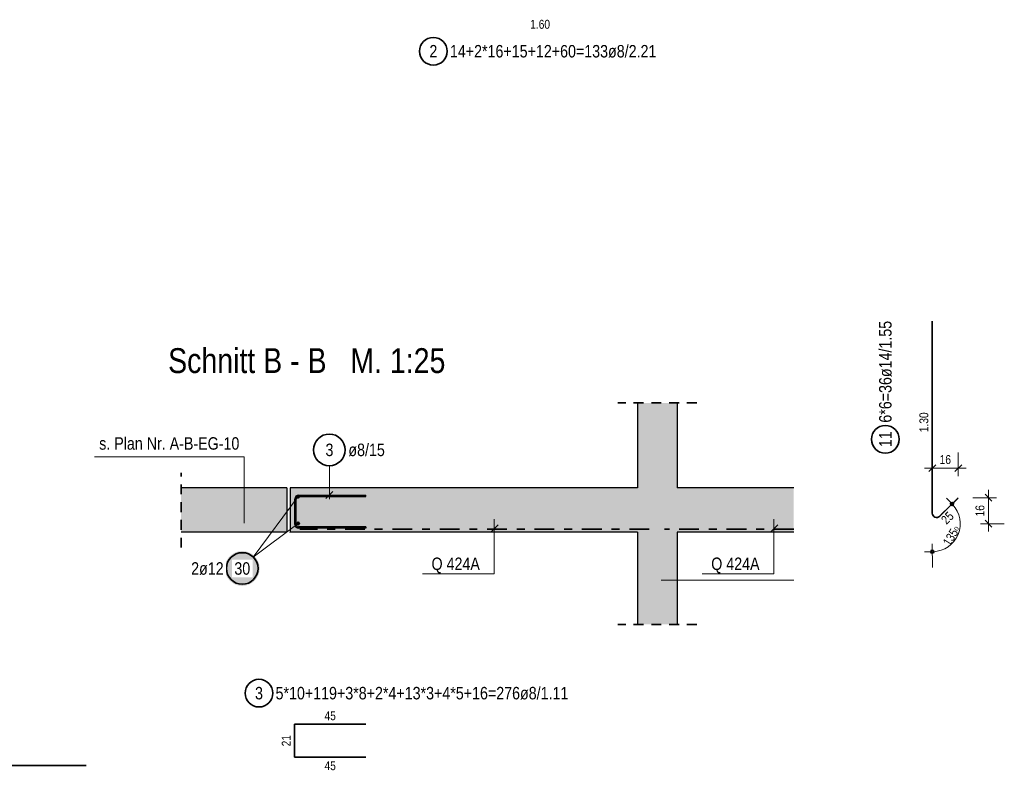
# Model space of a CAD drawing. Header units: millimetres. Extents: x -4 to 113, y -17 to 52.
# Tile 66 of 91: x 50 to 62, y 23 to 32. Entities that reach past the tile are written whole.
import ezdxf

# ---------------------------------------------------------------- set-up
doc = ezdxf.new("R2010")
doc.units = ezdxf.units.MM
doc.linetypes.add('DASHDOT', pattern=[1, 0.5, -0.25, 0, -0.25])
doc.linetypes.add('HIDDEN', pattern=[0.375, 0.25, -0.125])
doc.layers.add('Achsen', color=7, linetype='Continuous', lineweight=20)
doc.layers.add('Mattenbewehrung', color=7, linetype='Continuous', lineweight=20)
doc.styles.add('Arial Narrow', font='ARIALN.TTF')
doc.dimstyles.new('Arch_Strakon_dimstyle', dxfattribs={"dimtxt": 17.5, "dimasz": 1, "dimexe": 1.25, "dimexo": 0.0625, "dimgap": 1, "dimtad": 0, "dimdec": 5, "dimzin": 12, "dimdsep": 46, "dimtxsty": 'Arial Narrow', "dimblk": 'Arrowhead_Tick', "dimsah": 1, "dimcen": 0, "dimse1": 1, "dimse2": 1, "dimclrd": 6, "dimclrt": 2, "dimazin": 0, "dimtfac": 1, "dimtdec": 4, "dimtmove": 0, "dimatfit": 3, "dimldrblk": 'NONE', "dimfxl": 1, "dimtvp": 1, "dimtolj": 1, "dimtzin": 0, "dimlwd": 13, "dimarcsym": 2})
doc.dimstyles.new('Kreis_Strakon_dimstyle', dxfattribs={"dimtxt": 17.5, "dimasz": 1, "dimexe": 1.25, "dimexo": 0.0625, "dimgap": 1, "dimtad": 0, "dimdec": 5, "dimzin": 12, "dimdsep": 46, "dimtxsty": 'Arial Narrow', "dimblk": 'Arrowhead_Circle', "dimsah": 1, "dimcen": 0, "dimse1": 1, "dimse2": 1, "dimclrd": 6, "dimclrt": 2, "dimazin": 0, "dimtfac": 1, "dimtdec": 4, "dimtmove": 0, "dimatfit": 3, "dimldrblk": 'NONE', "dimfxl": 1, "dimtvp": 1, "dimtolj": 1, "dimtzin": 0, "dimlwd": 13, "dimarcsym": 2})

# ---------------------------------------------------------------- blocks, each defined once
blk = doc.blocks.new('Arrowhead_Circle')
at = {"color": 0, "linetype": 'Continuous', "lineweight": -2, "ltscale": 0.5}
for p, q in [((0, 20), (0, -10)), ((-1, 0), (0, 0)), ((10, 0), (0, 0))]:
    blk.add_line(p, q, dxfattribs=at)
at = {"color": 2, "linetype": 'Continuous', "lineweight": 35, "ltscale": 0.5}
blk.add_circle((0, 0), 2, dxfattribs=at)
blk = doc.blocks.new('*D14')
at = {"layer": 'Defpoints', "color": 0}
for p in [(61.327, 26.01), (61.115, 25.798), (61.469, 25.798), (61.115, 25.498)]:
    blk.add_point(p, dxfattribs=at)
at = {"layer": 'Mattenbewehrung', "color": 6, "linetype": 'Continuous', "lineweight": 13}
blk.add_arc((61.115, 25.798), 0.354, 271.6163, 43.3837, dxfattribs=at)
at = {"layer": 'Mattenbewehrung', "color": 6, "lineweight": 13, "xscale": 0.01, "yscale": 0.01, "zscale": 0.01}
for p, rotation in [((61.365, 26.049), 134.1918322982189), ((61.115, 25.444), 180.8081677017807)]:
    blk.add_blockref('Arrowhead_Circle', p, dxfattribs=dict(at, rotation=rotation))
at = {"layer": 'Mattenbewehrung', "color": 3, "lineweight": 35, "insert": (61.359, 25.648), "char_height": 0.1125, "attachment_point": 5, "rotation": 58.3698, "style": 'Arial Narrow'}
blk.add_mtext('135{\\A1;\\H.6x;\\So;}', dxfattribs=at)
blk = doc.blocks.new('_None')
blk = doc.blocks.new('Arrowhead_Tick')
at = {"color": 0, "linetype": 'Continuous', "lineweight": -2, "ltscale": 0.5}
for p, q in [((0, 20), (0, -10)), ((-1, 0), (0, 0)), ((10, 0), (0, 0))]:
    blk.add_line(p, q, dxfattribs=at)
at = {"color": 2, "linetype": 'Continuous', "lineweight": 35, "ltscale": 0.5}
blk.add_line((4.4, 4.4), (-4.4, -4.4), dxfattribs=at)
blk = doc.blocks.new('*D15')
at = {"layer": 'Defpoints', "color": 0}
for p in [(61.444, 26.502), (61.444, 26.128), (61.115, 25.798)]:
    blk.add_point(p, dxfattribs=at)
at = {"layer": 'Mattenbewehrung', "color": 6, "linetype": 'Continuous', "lineweight": 13}
blk.add_line((61.125, 26.502), (61.434, 26.502), dxfattribs=at)
at = {"layer": 'Mattenbewehrung', "color": 6, "lineweight": 13, "xscale": 0.01, "yscale": 0.01, "zscale": 0.01}
blk.add_blockref('Arrowhead_Tick', (61.444, 26.502), dxfattribs=at)
at = {"layer": 'Mattenbewehrung', "color": 6, "lineweight": 13, "xscale": 0.01, "yscale": 0.01, "zscale": 0.01, "rotation": 180}
blk.add_blockref('Arrowhead_Tick', (61.115, 26.502), dxfattribs=at)
at = {"layer": 'Mattenbewehrung', "color": 3, "lineweight": 35, "insert": (61.28, 26.61), "char_height": 0.1125, "attachment_point": 5, "style": 'Arial Narrow'}
blk.add_mtext('\\A1;16', dxfattribs=at)
blk = doc.blocks.new('*D16')
at = {"layer": 'Defpoints', "color": 0}
for p in [(61.444, 26.128), (61.827, 26.128), (61.115, 25.798)]:
    blk.add_point(p, dxfattribs=at)
at = {"layer": 'Mattenbewehrung', "color": 6, "linetype": 'Continuous', "lineweight": 13}
blk.add_line((61.827, 25.808), (61.827, 26.118), dxfattribs=at)
at = {"layer": 'Mattenbewehrung', "color": 6, "lineweight": 13, "xscale": 0.01, "yscale": 0.01, "zscale": 0.01}
for p, rotation in [((61.827, 26.128), 90), ((61.827, 25.798), 270)]:
    blk.add_blockref('Arrowhead_Tick', p, dxfattribs=dict(at, rotation=rotation))
at = {"layer": 'Mattenbewehrung', "color": 3, "lineweight": 35, "insert": (61.719, 25.963), "char_height": 0.1125, "attachment_point": 5, "rotation": 90, "style": 'Arial Narrow'}
blk.add_mtext('\\A1;16', dxfattribs=at)

msp = doc.modelspace()

# ---------------------------------------------------------------- hatches: boundary and pattern name
at = {"lineweight": 13, "true_color": 0xd7ffd7}
for points in [[(57.383865, 26.251271), (57.883858, 26.251271), (57.883865, 27.327151), (57.383865, 27.327151)], [(52.943858, 26.251271), (52.943858, 25.691271), (51.605111, 25.691271), (51.605111, 26.251271)], [(52.983858, 25.691271), (57.883865, 25.691271), (57.883858, 26.251271), (52.983858, 26.251271)], [(57.883865, 25.691271), (59.361503, 25.691271), (59.361503, 26.251271), (57.883858, 26.251271)], [(57.383865, 24.524152), (57.883865, 24.524152), (57.883865, 25.691271), (57.383865, 25.691271)]]:
    msp.add_hatch(color=254, dxfattribs=at).paths.add_polyline_path(points)
at = {"layer": 'Mattenbewehrung', "lineweight": 50, "true_color": 0xffffff}
msp.add_hatch(color=7, dxfattribs=at).paths.add_polyline_path([(52.598519, 25.231965), (52.598385, 25.239643), (52.597983, 25.247311), (52.597314, 25.254961), (52.596378, 25.262583), (52.595177, 25.270168), (52.593711, 25.277706), (52.591984, 25.285188), (52.589996, 25.292605), (52.587751, 25.299949), (52.585251, 25.307209), (52.582499, 25.314378), (52.579499, 25.321447), (52.576254, 25.328407), (52.572767, 25.335249), (52.569044, 25.341965), (52.565089, 25.348547), (52.560907, 25.354987), (52.556503, 25.361278), (52.551881, 25.367411), (52.547049, 25.373378), (52.542011, 25.379174), (52.536774, 25.38479), (52.531344, 25.39022), (52.525728, 25.395457), (52.519932, 25.400495), (52.513964, 25.405327), (52.507832, 25.409949), (52.501541, 25.414353), (52.495101, 25.418536), (52.488519, 25.422491), (52.481803, 25.426213), (52.474961, 25.4297), (52.468001, 25.432945), (52.460932, 25.435945), (52.453763, 25.438697), (52.446503, 25.441197), (52.439159, 25.443443), (52.431742, 25.44543), (52.424259, 25.447157), (52.416721, 25.448623), (52.409137, 25.449824), (52.401515, 25.45076), (52.393865, 25.451429), (52.386197, 25.451831), (52.378519, 25.451965), (52.370841, 25.451831), (52.363172, 25.451429), (52.355523, 25.45076), (52.347901, 25.449824), (52.340316, 25.448623), (52.332778, 25.447157), (52.325296, 25.44543), (52.317879, 25.443443), (52.310535, 25.441197), (52.303274, 25.438697), (52.296105, 25.435945), (52.289037, 25.432945), (52.282077, 25.4297), (52.275235, 25.426213), (52.268519, 25.422491), (52.261937, 25.418536), (52.255496, 25.414353), (52.249206, 25.409949), (52.243073, 25.405327), (52.237106, 25.400495), (52.23131, 25.395457), (52.225694, 25.39022), (52.220264, 25.38479), (52.215027, 25.379174), (52.209989, 25.373378), (52.205157, 25.367411), (52.200535, 25.361278), (52.196131, 25.354987), (52.191948, 25.348547), (52.187993, 25.341965), (52.18427, 25.335249), (52.180784, 25.328407), (52.177539, 25.321447), (52.174538, 25.314378), (52.171787, 25.307209), (52.169286, 25.299949), (52.167041, 25.292605), (52.165054, 25.285188), (52.163326, 25.277706), (52.161861, 25.270168), (52.16066, 25.262583), (52.159724, 25.254961), (52.159055, 25.247311), (52.158653, 25.239643), (52.158519, 25.231965), (52.158653, 25.224287), (52.159055, 25.216619), (52.159724, 25.208969), (52.16066, 25.201347), (52.161861, 25.193762), (52.163326, 25.186224), (52.165054, 25.178742), (52.167041, 25.171325), (52.169286, 25.163981), (52.171787, 25.156721), (52.174538, 25.149552), (52.177539, 25.142483), (52.180784, 25.135523), (52.18427, 25.128681), (52.187993, 25.121965), (52.191948, 25.115383), (52.196131, 25.108943), (52.200535, 25.102652), (52.205157, 25.096519), (52.209989, 25.090552), (52.215027, 25.084756), (52.220264, 25.07914), (52.225694, 25.07371), (52.23131, 25.068473), (52.237106, 25.063435), (52.243073, 25.058603), (52.249206, 25.053981), (52.255496, 25.049577), (52.261937, 25.045394), (52.268519, 25.041439), (52.275235, 25.037717), (52.282077, 25.03423), (52.289037, 25.030985), (52.296105, 25.027985), (52.303274, 25.025233), (52.310535, 25.022733), (52.317879, 25.020487), (52.325296, 25.0185), (52.332778, 25.016773), (52.340316, 25.015307), (52.347901, 25.014106), (52.355523, 25.01317), (52.363172, 25.012501), (52.370841, 25.012099), (52.378519, 25.011965), (52.386197, 25.012099), (52.393865, 25.012501), (52.401515, 25.01317), (52.409137, 25.014106), (52.416721, 25.015307), (52.424259, 25.016773), (52.431742, 25.0185), (52.439159, 25.020487), (52.446503, 25.022733), (52.453763, 25.025233), (52.460932, 25.027985), (52.468001, 25.030985), (52.474961, 25.03423), (52.481803, 25.037717), (52.488519, 25.041439), (52.495101, 25.045394), (52.501541, 25.049577), (52.507832, 25.053981), (52.513964, 25.058603), (52.519932, 25.063435), (52.525728, 25.068473), (52.531344, 25.07371), (52.536774, 25.07914), (52.542011, 25.084756), (52.547049, 25.090552), (52.551881, 25.096519), (52.556503, 25.102652), (52.560907, 25.108943), (52.565089, 25.115383), (52.569044, 25.121965), (52.572767, 25.128681), (52.576254, 25.135523), (52.579499, 25.142483), (52.582499, 25.149552), (52.585251, 25.156721), (52.587751, 25.163981), (52.589996, 25.171325), (52.591984, 25.178742), (52.593711, 25.186224), (52.595177, 25.193762), (52.596378, 25.201347), (52.597314, 25.208969), (52.597983, 25.216619)])

# ---------------------------------------------------------------- linework, layer by layer
at = {"color": 2, "linetype": 'HIDDEN', "lineweight": 35, "ltscale": 0.5}
for p, q in [((58.133858, 27.327151), (57.133858, 27.327151)), ((51.605111, 25.49591), (51.605111, 26.442135)), ((58.133865, 24.524152), (57.133865, 24.524152))]:
    msp.add_line(p, q, dxfattribs=at)
at = {"color": 3, "linetype": 'Continuous', "lineweight": 25}
for p, q in [((57.383865, 27.327151), (57.383865, 26.251271)), ((57.883865, 27.327151), (57.883865, 26.251271)), ((52.943858, 26.251271), (51.605111, 26.251271)), ((52.943858, 26.251271), (52.943858, 25.691271)), ((57.383858, 26.251271), (52.983858, 26.251271)), ((52.983858, 26.251271), (52.983858, 25.691271)), ((59.361503, 26.251271), (57.883858, 26.251271)), ((52.943858, 25.691271), (51.605111, 25.691271)), ((57.383865, 25.691271), (52.983858, 25.691271)), ((57.383865, 25.691271), (57.383865, 24.524152)), ((59.361503, 25.691271), (57.883865, 25.691271)), ((57.883865, 25.691271), (57.883865, 24.524152))]:
    msp.add_line(p, q, dxfattribs=at)
at = {"color": 5, "linetype": 'Continuous', "lineweight": 18}
for p, q in [((50.508781, 26.6473), (52.401938, 26.6473)), ((52.401938, 26.6473), (52.401938, 25.804523)), ((55.568657, 25.162102), (55.568657, 25.854716)), ((59.109896, 25.162102), (59.109896, 25.854716)), ((55.529609, 25.69537), (55.619409, 25.782529)), ((59.070847, 25.69537), (59.160647, 25.782529)), ((54.661962, 25.162102), (55.568657, 25.162102)), ((58.2032, 25.162102), (59.109896, 25.162102))]:
    msp.add_line(p, q, dxfattribs=at)
at = {"color": 5, "linetype": 'Continuous', "lineweight": 18, "ltscale": 0.5}
msp.add_line((53.482628, 26.533546), (53.482628, 26.111257), dxfattribs=at)
at = {"color": 3, "linetype": 'Continuous', "lineweight": 25, "ltscale": 0.5}
for p, q in [((53.438434, 26.117062), (53.526822, 26.205451)), ((53.043858, 25.789271), (53.043858, 26.113257)), ((53.059858, 25.789271), (53.059858, 26.113257)), ((53.091858, 26.161257), (53.943858, 26.161257)), ((53.091858, 26.145257), (53.943858, 26.145257)), ((53.943858, 26.145257), (53.943858, 26.161257)), ((53.943858, 25.757271), (53.091858, 25.757271)), ((53.943858, 25.741271), (53.091858, 25.741271)), ((53.943858, 25.757271), (53.943858, 25.741271))]:
    msp.add_line(p, q, dxfattribs=at)
at = {"color": 2, "linetype": 'DASHDOT', "lineweight": 35, "ltscale": 0.5}
for p, q in [((57.530003, 25.731271), (53.107083, 25.731271)), ((59.361503, 25.731271), (57.725445, 25.731271))]:
    msp.add_line(p, q, dxfattribs=at)
at = {"color": 9, "linetype": 'Continuous', "lineweight": 0, "ltscale": 0.5}
msp.add_line((57.683866, 25.082325), (59.361503, 25.082325), dxfattribs=at)
at = {"color": 2, "linetype": 'Continuous', "lineweight": 35, "ltscale": 0.5}
for centre, radius in [((54.798358, 31.780724), 0.175), ((53.482628, 26.733546), 0.2)]:
    msp.add_circle(centre, radius, dxfattribs=at)
at = {"color": 3, "linetype": 'Continuous', "lineweight": 25, "ltscale": 0.5}
for centre, radius, start, end in [((53.091858, 26.113257), 0.048, 90, 180), ((53.091858, 26.113257), 0.032, 90, 180), ((53.091858, 25.789271), 0.048, 180, 270), ((53.091858, 25.789271), 0.032, 180, 270)]:
    msp.add_arc(centre, radius, start, end, dxfattribs=at)
at = {"layer": 'Achsen', "color": 2, "linetype": 'Continuous', "lineweight": 35, "ltscale": 0.5}
for p, q in [((53.041804, 22.841083), (53.041804, 23.261068)), ((53.041804, 23.261068), (53.941804, 23.261068)), ((53.941804, 22.841083), (53.041804, 22.841083))]:
    msp.add_line(p, q, dxfattribs=at)
msp.add_circle((52.590678, 23.65357), 0.175, dxfattribs=at)
at = {"layer": 'Mattenbewehrung', "color": 2, "linetype": 'Continuous', "lineweight": 35, "ltscale": 0.5}
for p, q in [((61.114683, 28.364304), (61.114683, 25.933299)), ((61.210281, 25.893701), (61.444336, 26.127757)), ((47.904451, 22.736411), (50.404451, 22.736411))]:
    msp.add_line(p, q, dxfattribs=at)
for centre, radius in [((60.520557, 26.867804), 0.175), ((52.378519, 25.231965), 0.2)]:
    msp.add_circle(centre, radius, dxfattribs=at)
at = {"layer": 'Mattenbewehrung', "color": 4, "linetype": 'Continuous', "lineweight": 50, "ltscale": 0.5}
for centre, radius in [((53.085858, 26.141271), 0.012), ((53.085858, 26.141271), 0.012), ((53.085858, 26.141271), 0.0108), ((53.085858, 26.141271), 0.0084), ((53.085858, 26.141271), 0.006), ((53.085858, 26.141271), 0.0036), ((53.085858, 26.141271), 0.0012), ((53.085858, 25.801273), 0.012), ((53.085858, 25.801273), 0.012), ((53.085858, 25.801273), 0.0108), ((53.085858, 25.801273), 0.0084), ((53.085858, 25.801273), 0.006), ((53.085858, 25.801273), 0.0036), ((53.085858, 25.801273), 0.0012)]:
    msp.add_circle(centre, radius, dxfattribs=at)
at = {"layer": 'Mattenbewehrung', "color": 9, "linetype": 'Continuous', "lineweight": 0}
msp.add_circle((52.983858, 25.691273), 0.00222, dxfattribs=at)
at = {"layer": 'Mattenbewehrung', "color": 2, "linetype": 'Continuous', "lineweight": 35, "ltscale": 0.5}
msp.add_arc((61.170683, 25.933299), 0.056, 180, 315, dxfattribs=at)

# ---------------------------------------------------------------- texts
at = {"color": 1, "lineweight": 70, "style": 'Arial Narrow'}
msp.add_text('Schnitt B - B   M. 1:25', height=0.315, dxfattribs=at).set_placement((51.440945, 27.706206))
at = {"color": 2, "lineweight": 35, "style": 'Arial Narrow'}
for s, p in [('s. Plan Nr. A-B-EG-10', (50.567942, 26.736042)), ('Q 424A', (54.775299, 25.212474)), ('Q 424A', (58.316537, 25.212474))]:
    msp.add_text(s, height=0.1575, dxfattribs=at).set_placement(p)
at = {"color": 3, "lineweight": 25, "insert": (56.024836, 32.178039), "char_height": 0.1125, "attachment_point": 1, "rotation": 359.9999576, "line_spacing_factor": 0.9, "style": 'Arial Narrow'}
msp.add_mtext('1.60', dxfattribs=at)
at = {"color": 2, "lineweight": 35, "char_height": 0.1575, "attachment_point": 1, "line_spacing_factor": 0.9, "style": 'Arial Narrow'}
for s, insert in [('2', (54.748745, 31.859474)), ('14+2*16+15+12+60=133ø8/2.21', (55.008358, 31.859474)), ('3', (53.433016, 26.812296)), ('ø8/15', (53.722628, 26.812296))]:
    msp.add_mtext(s, dxfattribs=dict(at, insert=insert))
at = {"layer": 'Achsen', "color": 2, "lineweight": 35, "char_height": 0.1575, "attachment_point": 1, "line_spacing_factor": 0.9, "style": 'Arial Narrow'}
for s, insert in [('3', (52.541066, 23.73232)), ('5*10+119+3*8+2*4+13*3+4*5+16=276ø8/1.11', (52.800678, 23.73232))]:
    msp.add_mtext(s, dxfattribs=dict(at, insert=insert))
at = {"layer": 'Achsen', "color": 3, "lineweight": 25, "char_height": 0.1125, "attachment_point": 1, "line_spacing_factor": 0.9, "style": 'Arial Narrow'}
for insert in [(53.420929, 23.423568), (53.420929, 22.791083)]:
    msp.add_mtext('45', dxfattribs=dict(at, insert=insert))
at = {"layer": 'Achsen', "color": 3, "lineweight": 25, "insert": (52.879304, 22.9802), "char_height": 0.1125, "attachment_point": 1, "rotation": 90, "line_spacing_factor": 0.9, "style": 'Arial Narrow'}
msp.add_mtext('21', dxfattribs=at)
at = {"layer": 'Mattenbewehrung', "color": 2, "lineweight": 35, "char_height": 0.1575, "attachment_point": 1, "rotation": 90, "line_spacing_factor": 0.9, "style": 'Arial Narrow'}
for s, insert in [('6*6=36ø14/1.55', (60.441807, 27.077804)), ('11', (60.441807, 26.768579))]:
    msp.add_mtext(s, dxfattribs=dict(at, insert=insert))
at = {"layer": 'Mattenbewehrung', "color": 3, "lineweight": 25, "char_height": 0.1125, "attachment_point": 1, "line_spacing_factor": 0.9, "style": 'Arial Narrow'}
for s, insert, rotation in [('1.30', (60.952183, 26.957453), 90), ('25', (61.215762, 25.861525), 45)]:
    msp.add_mtext(s, dxfattribs=dict(at, insert=insert, rotation=rotation))

# ---------------------------------------------------------------- dimensions: what is measured, and where the dimension line sits
at = {"layer": 'Mattenbewehrung', "lineweight": 35}
dim = msp.add_linear_dim(base=(61.444336, 26.502237), p1=(61.114683, 25.798103), p2=(61.444336, 26.127757), text='16', dimstyle='Arch_Strakon_dimstyle', override={"dimscale": 0.01, "dimtxt": 11.25, "dimasz": 1, "dimgap": 5, "dimtad": 1, "dimjust": 0, "dimtih": 0, "dimtoh": 0, "dimdec": 2, "dimdsep": 46, "dimtxsty": 'Arial Narrow', "dimclrd": 6, "dimclrt": 3, "dimtix": 1, "dimtofl": 255, "dimtmove": 0, "dimatfit": 2, "dimfxl": 0, "dimfxlon": 0, "dimtvp": 44.444444, "dimlwd": 13}, dxfattribs=at)
dim.commit()
dim.dimension.update_dxf_attribs({"geometry": '*D15', "text_midpoint": (61.27951, 26.502237), "dimtype": 160})
dim = msp.add_linear_dim(base=(61.826885, 26.127757), p1=(61.114683, 25.798103), p2=(61.444336, 26.127757), angle=90, text='16', dimstyle='Arch_Strakon_dimstyle', override={"dimscale": 0.01, "dimtxt": 11.25, "dimasz": 1, "dimgap": 5, "dimtad": 1, "dimjust": 0, "dimtih": 0, "dimtoh": 0, "dimdec": 2, "dimdsep": 46, "dimtxsty": 'Arial Narrow', "dimclrd": 6, "dimclrt": 3, "dimtix": 1, "dimtofl": 255, "dimtmove": 0, "dimatfit": 2, "dimfxl": 0, "dimfxlon": 0, "dimtvp": 44.444444, "dimlwd": 13}, dxfattribs=at)
dim.commit()
dim.dimension.update_dxf_attribs({"geometry": '*D16', "text_midpoint": (61.826885, 25.96293), "dimtype": 160})
dim = msp.add_angular_dim_3p(base=(61.469174, 25.798103), center=(61.114683, 25.798103), p1=(61.114683, 25.498103), p2=(61.326815, 26.010235), text='135{\\A1;\\H.6x;\\So;}', dimstyle='Kreis_Strakon_dimstyle', override={"dimscale": 0.01, "dimtxt": 11.25, "dimasz": 1, "dimexe": 0.18, "dimtad": 1, "dimjust": 0, "dimtih": 0, "dimtoh": 0, "dimdec": 2, "dimlfac": 0.01, "dimdsep": 46, "dimlunit": 2, "dimtxsty": 'Arial Narrow', "dimcen": 0, "dimse1": 1, "dimse2": 1, "dimsd1": 0, "dimsd2": 0, "dimclrd": 6, "dimclrt": 3, "dimtix": 1, "dimtofl": 1, "dimtmove": 0, "dimatfit": 1, "dimtvp": 0.444444, "dimlwd": 13}, dxfattribs=at)
dim.commit()
dim.dimension.update_dxf_attribs({"geometry": '*D14', "text_midpoint": (61.416514, 25.612195), "dimtype": 165})

# ---------------------------------------------------------------- next in the draw order: texts
at = {"layer": 'Mattenbewehrung', "color": 2, "lineweight": 35, "char_height": 0.1575, "attachment_point": 1, "line_spacing_factor": 0.9, "style": 'Arial Narrow', "bg_fill": 3, "box_fill_scale": 1.2, "bg_fill_color": 256, "bg_fill_true_color": 13158600, "bg_fill_transparency": 0}
for s, insert in [('2ø12', (51.732169, 25.310715)), ('30', (52.279294, 25.310715))]:
    msp.add_mtext(s, dxfattribs=dict(at, insert=insert))

# ---------------------------------------------------------------- next in the draw order: linework, layer by layer
at = {"layer": 'Mattenbewehrung', "color": 5, "linetype": 'Continuous', "lineweight": 18, "ltscale": 0.5}
for p in [(53.085858, 26.141271), (53.085858, 25.801273)]:
    msp.add_line(p, (52.518763, 25.374554), dxfattribs=at)

doc.saveas('drawing.dxf')
